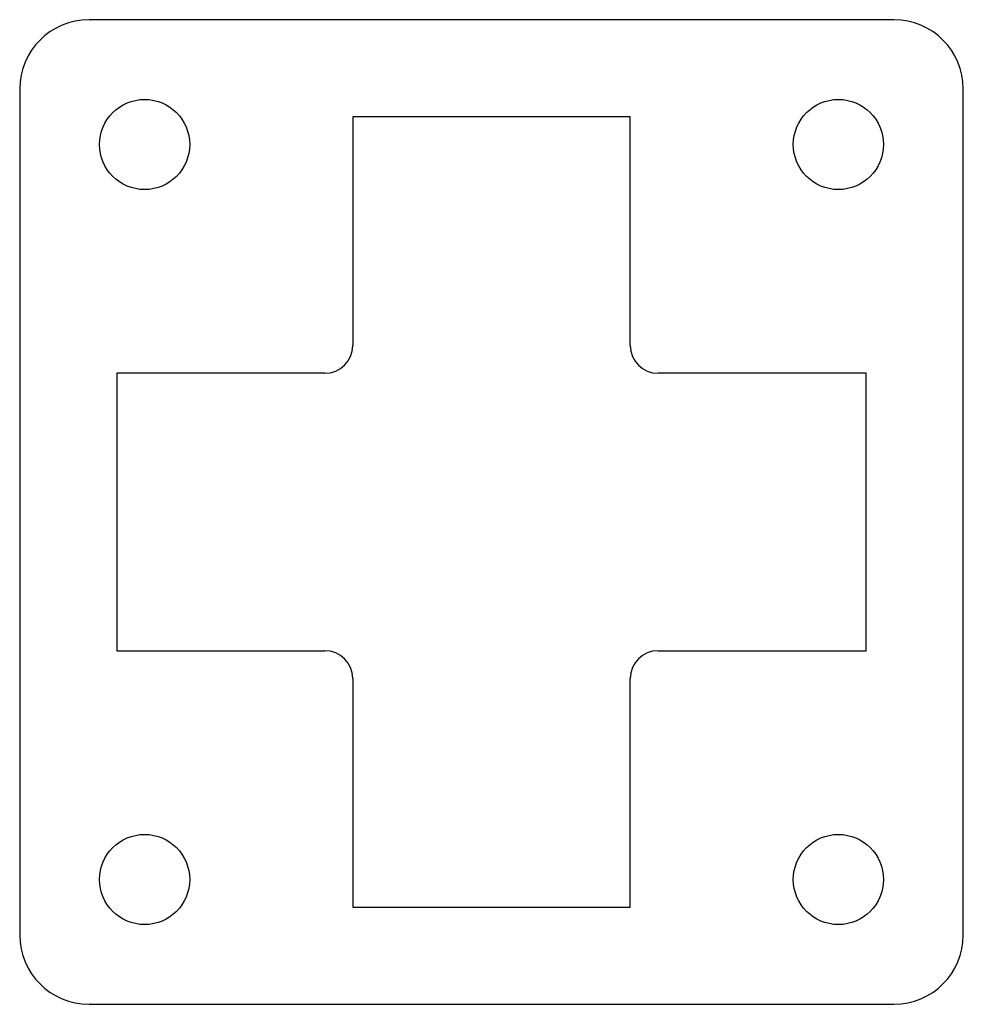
# Model space of a CAD drawing. Header units: millimetres. Extents: x 0.4 to 68.4, y 0.4 to 71.4.
import ezdxf

# ---------------------------------------------------------------- set-up
doc = ezdxf.new("R2010")
doc.units = ezdxf.units.MM
doc.linetypes.add('SLD-Sürekli', pattern=[0])

msp = doc.modelspace()

# ---------------------------------------------------------------- linework, layer by layer
at = {"color": 7, "linetype": 'SLD-Sürekli', "lineweight": 25}
for p, q in [((63.4, 71.4), (5.4, 71.4)), ((0.4, 66.4), (0.4, 5.4)), ((68.4, 5.4), (68.4, 66.4)), ((44.4, 64.4), (24.4, 64.4)), ((24.4, 64.4), (24.4, 47.9)), ((44.4, 47.9), (44.4, 64.4)), ((22.4, 45.9), (7.4, 45.9)), ((7.4, 45.9), (7.4, 25.9)), ((61.4, 45.9), (46.4, 45.9)), ((61.4, 25.9), (61.4, 45.9)), ((7.4, 25.9), (22.4, 25.9)), ((46.4, 25.9), (61.4, 25.9)), ((24.4, 23.9), (24.4, 7.4)), ((44.4, 7.4), (44.4, 23.9)), ((24.4, 7.4), (44.4, 7.4)), ((5.4, 0.4), (63.4, 0.4))]:
    msp.add_line(p, q, dxfattribs=at)
for centre in [(9.4, 62.4), (59.4, 62.4), (9.4, 9.4), (59.4, 9.4)]:
    msp.add_circle(centre, 3.25, dxfattribs=at)
for centre, radius, start, end in [((5.4, 66.4), 5, 90, 180), ((63.4, 66.4), 5, 0, 90), ((22.4, 47.9), 2, 270, 0), ((46.4, 47.9), 2, 180, 270), ((22.4, 23.9), 2, 0, 90), ((46.4, 23.9), 2, 90, 180), ((5.4, 5.4), 5, 180, 270), ((63.4, 5.4), 5, 270, 0)]:
    msp.add_arc(centre, radius, start, end, dxfattribs=at)

doc.saveas('drawing.dxf')
